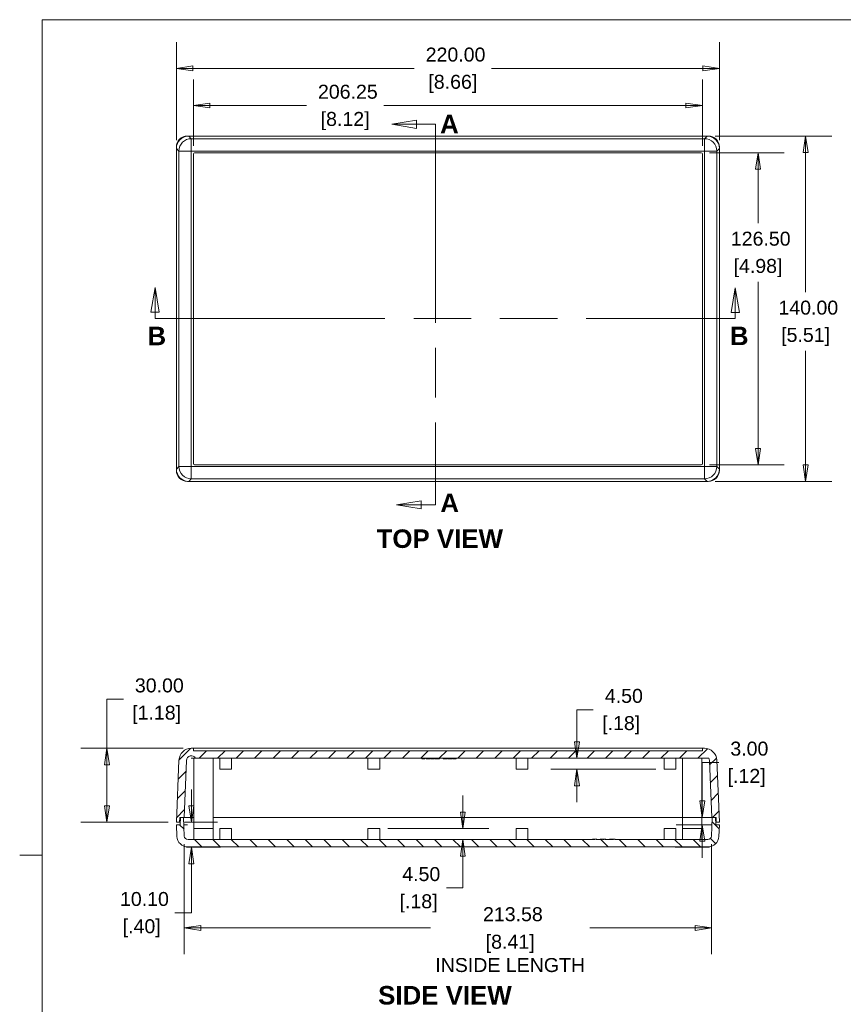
# Model space of a CAD drawing. Header units: millimetres. Extents: x 12 to 919, y 12 to 708.
# Tile 3 of 10: x 12 to 346, y 299 to 698. Entities that reach past the tile are written whole.
import ezdxf

# ---------------------------------------------------------------- set-up
doc = ezdxf.new("R2010")
doc.units = ezdxf.units.MM
doc.header["$LTSCALE"] = 3.333333
doc.linetypes.add('DOUBLE_DASH_CHAIN', pattern=[1.2403, 0.6614, -0.0827, 0.1654, -0.0827, 0.1654, -0.0827])
for name, color, linetype, lineweight in [('Dimension (ANSI)', 7, 'Continuous', 9), ('Hatch (ANSI)', 7, 'Continuous', 9), ('Section Line (ANSI)', 7, 'DOUBLE_DASH_CHAIN', 9), ('Sketch Geometry (ANSI)', 7, 'Continuous', 9), ('Symbol (ANSI)', 7, 'Continuous', 9), ('Visible (ANSI)', 7, 'Continuous', 9), ('Visible Narrow (ANSI)', 7, 'Continuous', 9)]:
    doc.layers.add(name, color=color, linetype=linetype, lineweight=lineweight)
doc.styles.add('Label Text (ANSI)', font='arialbd.ttf')
doc.styles.add('Note Text (ANSI)', font='arial.ttf')
doc.dimstyles.new('Default - mm_inch (ANSI)', dxfattribs={"dimscale": 3.333333, "dimtxt": 1.7, "dimasz": 2, "dimexe": 3.175, "dimexo": 1, "dimgap": 0.8, "dimtad": 0, "dimtih": 1, "dimtoh": 1, "dimrnd": 1e-08, "dimzin": 4, "dimdsep": 46, "dimtxsty": 'Note Text (ANSI)', "dimblk": 'Filled-1', "dimcen": 0.09, "dimdle": 10, "dimclrd": 256, "dimclre": 256, "dimclrt": 256, "dimadec": 1, "dimazin": 0, "dimtfac": 1.176471, "dimtofl": 0, "dimtmove": 0, "dimatfit": 3, "dimfxl": 0, "dimtolj": 1, "dimtzin": 0, "dimlwd": -1, "dimlwe": -1, "dimarcsym": 0})

# ---------------------------------------------------------------- blocks, each defined once
blk = doc.blocks.new('Borders Default Border')
at = {"layer": 'Sketch Geometry (ANSI)'}
blk.add_line((6.35, 107.95), (3.63, 107.95), dxfattribs=at)
at = {"layer": 'Sketch Geometry (ANSI)', "flags": 128}
blk.add_lwpolyline([(6.35, 6.35), (6.35, 209.55), (273.05, 209.55), (273.05, 6.35), (6.35, 6.35)], dxfattribs=at)
blk = doc.blocks.new('2dTransSection0')
at = {"layer": 'Section Line (ANSI)', "linetype": 'Continuous'}
for p, q in [((51.85, 197.33), (48.85, 196.83)), ((51.85, 196.83), (48.85, 196.83)), ((48.85, 196.83), (51.85, 196.33)), ((51.85, 196.33), (51.85, 197.33)), ((54.17, 196.83), (51.85, 196.83)), ((54.17, 196.83), (54.17, 191.33)), ((54.17, 156.04), (54.17, 150.55)), ((52.42, 151.05), (49.42, 150.55)), ((52.42, 150.05), (52.42, 151.05)), ((52.42, 150.55), (49.42, 150.55)), ((49.42, 150.55), (52.42, 150.05)), ((54.17, 150.55), (52.42, 150.55))]:
    blk.add_line(p, q, dxfattribs=at)
at = {"layer": 'Section Line (ANSI)', "linetype": 'DOUBLE_DASH_CHAIN', "ltscale": 10.9608}
blk.add_line((54.17, 196.83), (54.17, 150.55), dxfattribs=at)
at = {"layer": 'Section Line (ANSI)', "linetype": 'Continuous', "flags": 128}
for points in [[(51.85, 197.33), (48.85, 196.83), (51.85, 196.33), (51.85, 197.33)], [(52.42, 151.05), (49.42, 150.55), (52.42, 150.05), (52.42, 151.05)]]:
    blk.add_lwpolyline(points, dxfattribs=at)
at = {"layer": 'Section Line (ANSI)'}
for points in [[(51.85, 197.33), (48.85, 196.83), (51.85, 196.33), (51.85, 197.33)], [(52.42, 151.05), (49.42, 150.55), (52.42, 150.05), (52.42, 151.05)]]:
    blk.add_solid(points, dxfattribs=at)
at = {"layer": 'Section Line (ANSI)', "char_height": 2.25, "attachment_point": 7, "style": 'Label Text (ANSI)'}
for insert in [(54.73, 195.73), (54.76, 149.66)]:
    blk.add_mtext('A', dxfattribs=dict(at, insert=insert))
blk = doc.blocks.new('2dTransSection1')
at = {"layer": 'Section Line (ANSI)', "linetype": 'Continuous'}
for p, q in [((20.08, 176.97), (19.58, 173.97)), ((20.08, 173.97), (20.08, 176.97)), ((20.58, 173.97), (20.08, 176.97)), ((90.61, 176.95), (90.11, 173.95)), ((90.61, 173.95), (90.61, 176.95)), ((91.11, 173.95), (90.61, 176.95)), ((19.58, 173.97), (20.58, 173.97)), ((20.08, 173.23), (20.08, 173.97)), ((90.11, 173.95), (91.11, 173.95)), ((90.61, 173.23), (90.61, 173.95)), ((20.08, 173.23), (27.71, 173.23)), ((82.98, 173.23), (90.61, 173.23))]:
    blk.add_line(p, q, dxfattribs=at)
at = {"layer": 'Section Line (ANSI)', "linetype": 'DOUBLE_DASH_CHAIN', "ltscale": 12.678481}
blk.add_line((20.08, 173.23), (90.61, 173.23), dxfattribs=at)
at = {"layer": 'Section Line (ANSI)', "linetype": 'Continuous', "flags": 128}
for points in [[(20.58, 173.97), (20.08, 176.97), (19.58, 173.97), (20.58, 173.97)], [(91.11, 173.95), (90.61, 176.95), (90.11, 173.95), (91.11, 173.95)]]:
    blk.add_lwpolyline(points, dxfattribs=at)
at = {"layer": 'Section Line (ANSI)'}
for points in [[(20.58, 173.97), (20.08, 176.97), (19.58, 173.97), (20.58, 173.97)], [(91.11, 173.95), (90.61, 176.95), (90.11, 173.95), (91.11, 173.95)]]:
    blk.add_solid(points, dxfattribs=at)
at = {"layer": 'Section Line (ANSI)', "char_height": 2.25, "attachment_point": 7, "style": 'Label Text (ANSI)'}
for insert in [(19.16, 169.96), (89.95, 169.97)]:
    blk.add_mtext('B', dxfattribs=dict(at, insert=insert))
blk = doc.blocks.new('Filled-1')
at = {"color": 0}
for p, q in [((0, 0), (-1, 0.15)), ((-1, 0.15), (-1, -0.15)), ((-1, 0), (0, 0)), ((-1, -0.15), (0, 0))]:
    blk.add_line(p, q, dxfattribs=at)
at = {"color": 0, "flags": 128}
blk.add_lwpolyline([(-1, -0.15), (0, 0), (-1, 0.15), (-1, -0.15)], dxfattribs=at)
at = {"color": 0}
blk.add_solid([(-1, -0.15), (0, 0), (-1, 0.15), (-1, -0.15)], dxfattribs=at)
blk = doc.blocks.new('*D13')
at = {"layer": 'Defpoints', "color": 0, "transparency": 16777216}
for p in [(75.59, 678.77), (75.59, 646.33), (295.59, 646.33)]:
    blk.add_point(p, dxfattribs=at)
at = {"layer": 'Dimension (ANSI)', "transparency": 16777216}
for p, q in [((75.59, 649.66), (75.59, 689.35)), ((295.59, 649.66), (295.59, 689.35)), ((82.26, 678.77), (171.92, 678.77)), ((288.93, 678.77), (203.28, 678.77))]:
    blk.add_line(p, q, dxfattribs=at)
at = {"layer": 'Dimension (ANSI)', "transparency": 16777216, "xscale": 6.666666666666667, "yscale": 6.666666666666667, "zscale": 6.666666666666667, "rotation": 180}
blk.add_blockref('Filled-1', (75.59, 678.77), dxfattribs=at)
at = {"layer": 'Dimension (ANSI)', "transparency": 16777216, "xscale": 6.666666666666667, "yscale": 6.666666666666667, "zscale": 6.666666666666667}
blk.add_blockref('Filled-1', (295.59, 678.77), dxfattribs=at)
at = {"layer": 'Dimension (ANSI)', "transparency": 16777216, "attachment_point": 5, "style": 'Note Text (ANSI)'}
for s, insert, char_height in [('\\A1; 220.00', (187.6, 684.33), 5.6667), ('\\A1;[8.66]', (187.6, 672.47), 5.667)]:
    blk.add_mtext(s, dxfattribs=dict(at, insert=insert, char_height=char_height))
blk = doc.blocks.new('*D14')
at = {"layer": 'Defpoints', "color": 0, "transparency": 16777216}
for p in [(290.6, 651.32), (330.52, 651.32), (290.6, 511.32)]:
    blk.add_point(p, dxfattribs=at)
at = {"layer": 'Dimension (ANSI)', "transparency": 16777216}
for p, q in [((293.93, 651.32), (341.1, 651.32)), ((330.52, 644.66), (330.52, 588.03)), ((330.52, 517.99), (330.52, 564.32)), ((293.93, 511.32), (341.1, 511.32))]:
    blk.add_line(p, q, dxfattribs=at)
at = {"layer": 'Dimension (ANSI)', "transparency": 16777216, "xscale": 6.666666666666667, "yscale": 6.666666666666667, "zscale": 6.666666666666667}
for p, rotation in [((330.52, 651.32), 90), ((330.52, 511.32), 270)]:
    blk.add_blockref('Filled-1', p, dxfattribs=dict(at, rotation=rotation))
at = {"layer": 'Dimension (ANSI)', "transparency": 16777216, "attachment_point": 5, "style": 'Note Text (ANSI)'}
for s, insert, char_height in [('\\A1; 140.00', (330.52, 581.74), 5.6667), ('\\A1;[5.51]', (330.52, 569.88), 5.667)]:
    blk.add_mtext(s, dxfattribs=dict(at, insert=insert, char_height=char_height))
blk = doc.blocks.new('*D15')
at = {"layer": 'Defpoints', "color": 0, "transparency": 16777216}
for p in [(288.22, 644.57), (288.22, 518.07), (311.24, 518.07)]:
    blk.add_point(p, dxfattribs=at)
at = {"layer": 'Dimension (ANSI)', "transparency": 16777216}
for p, q in [((291.55, 644.57), (321.82, 644.57)), ((311.24, 637.91), (311.24, 615.99)), ((311.24, 524.74), (311.24, 592.27)), ((291.55, 518.07), (321.82, 518.07))]:
    blk.add_line(p, q, dxfattribs=at)
at = {"layer": 'Dimension (ANSI)', "transparency": 16777216, "xscale": 6.666666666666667, "yscale": 6.666666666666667, "zscale": 6.666666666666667}
for p, rotation in [((311.24, 644.57), 90), ((311.24, 518.07), 270)]:
    blk.add_blockref('Filled-1', p, dxfattribs=dict(at, rotation=rotation))
at = {"layer": 'Dimension (ANSI)', "transparency": 16777216, "attachment_point": 5, "style": 'Note Text (ANSI)'}
for s, insert, char_height in [('\\A1; 126.50', (311.24, 609.69), 5.6667), ('\\A1;[4.98]', (311.24, 597.83), 5.667)]:
    blk.add_mtext(s, dxfattribs=dict(at, insert=insert, char_height=char_height))
blk = doc.blocks.new('*D16')
at = {"layer": 'Defpoints', "color": 0, "transparency": 16777216}
for p in [(82.47, 663.71), (82.47, 644.07), (288.72, 644.07)]:
    blk.add_point(p, dxfattribs=at)
at = {"layer": 'Dimension (ANSI)', "transparency": 16777216}
for p, q in [((82.47, 647.41), (82.47, 674.29)), ((288.72, 647.41), (288.72, 674.29)), ((89.14, 663.71), (128.25, 663.71)), ((282.05, 663.71), (159.68, 663.71))]:
    blk.add_line(p, q, dxfattribs=at)
at = {"layer": 'Dimension (ANSI)', "transparency": 16777216, "xscale": 6.666666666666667, "yscale": 6.666666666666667, "zscale": 6.666666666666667, "rotation": 180}
blk.add_blockref('Filled-1', (82.47, 663.71), dxfattribs=at)
at = {"layer": 'Dimension (ANSI)', "transparency": 16777216, "xscale": 6.666666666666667, "yscale": 6.666666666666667, "zscale": 6.666666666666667}
blk.add_blockref('Filled-1', (288.72, 663.71), dxfattribs=at)
at = {"layer": 'Dimension (ANSI)', "transparency": 16777216, "attachment_point": 5, "style": 'Note Text (ANSI)'}
for s, insert, char_height in [('\\A1; 206.25', (143.96, 669.27), 5.6667), ('\\A1;[8.12]', (143.96, 657.41), 5.667)]:
    blk.add_mtext(s, dxfattribs=dict(at, insert=insert, char_height=char_height))
blk = doc.blocks.new('*D22')
at = {"layer": 'Defpoints', "color": 0, "transparency": 16777216}
for p in [(47.44, 403.14), (81.65, 403.14), (75.59, 373.14)]:
    blk.add_point(p, dxfattribs=at)
at = {"layer": 'Dimension (ANSI)', "transparency": 16777216}
for p, q in [((47.44, 403.14), (47.44, 423.04)), ((47.44, 423.04), (54.1, 423.04)), ((78.31, 403.14), (36.85, 403.14)), ((47.44, 379.8), (47.44, 396.47)), ((72.26, 373.14), (36.85, 373.14))]:
    blk.add_line(p, q, dxfattribs=at)
at = {"layer": 'Dimension (ANSI)', "transparency": 16777216, "xscale": 6.666666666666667, "yscale": 6.666666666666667, "zscale": 6.666666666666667}
for p, rotation in [((47.44, 403.14), 90), ((47.44, 373.14), 270)]:
    blk.add_blockref('Filled-1', p, dxfattribs=dict(at, rotation=rotation))
at = {"layer": 'Dimension (ANSI)', "transparency": 16777216, "char_height": 5.667, "attachment_point": 5, "style": 'Note Text (ANSI)'}
for s, insert in [('\\A1; 30.00', (67.59, 428.6)), ('\\A1;[1.18]', (67.59, 416.74))]:
    blk.add_mtext(s, dxfattribs=dict(at, insert=insert))
blk = doc.blocks.new('*D23')
at = {"layer": 'Defpoints', "color": 0, "transparency": 16777216}
for p in [(75.59, 373.14), (81.7, 373.14), (79.69, 363.04)]:
    blk.add_point(p, dxfattribs=at)
at = {"layer": 'Dimension (ANSI)', "transparency": 16777216}
for p, q in [((81.7, 379.8), (81.7, 386.47)), ((78.93, 373.14), (92.28, 373.14)), ((83.03, 363.04), (92.28, 363.04)), ((81.7, 356.37), (81.7, 336.46)), ((81.7, 336.46), (75.03, 336.46))]:
    blk.add_line(p, q, dxfattribs=at)
at = {"layer": 'Dimension (ANSI)', "transparency": 16777216, "xscale": 6.666666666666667, "yscale": 6.666666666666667, "zscale": 6.666666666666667}
for p, rotation in [((81.7, 373.14), 270), ((81.7, 363.04), 90)]:
    blk.add_blockref('Filled-1', p, dxfattribs=dict(at, rotation=rotation))
at = {"layer": 'Dimension (ANSI)', "transparency": 16777216, "char_height": 5.667, "attachment_point": 5, "style": 'Note Text (ANSI)'}
for s, insert in [('\\A1; 10.10', (61.55, 342.02)), ('\\A1;[.40]', (61.55, 330.16))]:
    blk.add_mtext(s, dxfattribs=dict(at, insert=insert))
blk = doc.blocks.new('*D24')
at = {"layer": 'Defpoints', "color": 0, "transparency": 16777216}
for p in [(288.68, 372.14), (293.96, 375.14), (295.59, 372.14)]:
    blk.add_point(p, dxfattribs=at)
at = {"layer": 'Dimension (ANSI)', "transparency": 16777216}
for p, q in [((288.68, 381.8), (288.68, 397.4)), ((288.68, 397.4), (295.35, 397.4)), ((290.62, 375.14), (278.1, 375.14)), ((292.26, 372.14), (278.1, 372.14)), ((288.68, 365.47), (288.68, 358.8))]:
    blk.add_line(p, q, dxfattribs=at)
at = {"layer": 'Dimension (ANSI)', "transparency": 16777216, "xscale": 6.666666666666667, "yscale": 6.666666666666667, "zscale": 6.666666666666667}
for p, rotation in [((288.68, 375.14), 270), ((288.68, 372.14), 90)]:
    blk.add_blockref('Filled-1', p, dxfattribs=dict(at, rotation=rotation))
at = {"layer": 'Dimension (ANSI)', "transparency": 16777216, "char_height": 5.667, "attachment_point": 5, "style": 'Note Text (ANSI)'}
for s, insert in [('\\A1; 3.00', (306.63, 402.97)), ('\\A1;[.12]', (306.63, 391.11))]:
    blk.add_mtext(s, dxfattribs=dict(at, insert=insert))
blk = doc.blocks.new('*D25')
at = {"layer": 'Defpoints', "color": 0, "transparency": 16777216}
for p in [(237.86, 399.14), (291.27, 399.14), (273.22, 394.64)]:
    blk.add_point(p, dxfattribs=at)
at = {"layer": 'Dimension (ANSI)', "transparency": 16777216}
for p, q in [((237.86, 405.8), (237.86, 418.8)), ((237.86, 418.8), (244.52, 418.8)), ((269.89, 394.64), (227.27, 394.64)), ((237.86, 387.97), (237.86, 381.3))]:
    blk.add_line(p, q, dxfattribs=at)
at = {"layer": 'Dimension (ANSI)', "transparency": 16777216, "xscale": 6.666666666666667, "yscale": 6.666666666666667, "zscale": 6.666666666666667}
for p, rotation in [((237.86, 399.14), 270), ((237.86, 394.64), 90)]:
    blk.add_blockref('Filled-1', p, dxfattribs=dict(at, rotation=rotation))
at = {"layer": 'Dimension (ANSI)', "transparency": 16777216, "char_height": 5.667, "attachment_point": 5, "style": 'Note Text (ANSI)'}
for s, insert in [('\\A1; 4.50', (255.8, 424.36)), ('\\A1;[.18]', (255.8, 412.5))]:
    blk.add_mtext(s, dxfattribs=dict(at, insert=insert))
blk = doc.blocks.new('*D26')
at = {"layer": 'Defpoints', "color": 0, "transparency": 16777216}
for p in [(157.97, 370.64), (191.65, 370.64), (80.3, 366.14)]:
    blk.add_point(p, dxfattribs=at)
at = {"layer": 'Dimension (ANSI)', "transparency": 16777216}
for p, q in [((191.65, 377.3), (191.65, 383.97)), ((161.3, 370.64), (202.24, 370.64)), ((191.65, 359.47), (191.65, 346.56)), ((191.65, 346.56), (184.99, 346.56))]:
    blk.add_line(p, q, dxfattribs=at)
at = {"layer": 'Dimension (ANSI)', "transparency": 16777216, "xscale": 6.666666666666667, "yscale": 6.666666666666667, "zscale": 6.666666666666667}
for p, rotation in [((191.65, 370.64), 270), ((191.65, 366.14), 90)]:
    blk.add_blockref('Filled-1', p, dxfattribs=dict(at, rotation=rotation))
at = {"layer": 'Dimension (ANSI)', "transparency": 16777216, "char_height": 5.667, "attachment_point": 5, "style": 'Note Text (ANSI)'}
for s, insert in [('\\A1; 4.50', (173.71, 352.12)), ('\\A1;[.18]', (173.71, 340.27))]:
    blk.add_mtext(s, dxfattribs=dict(at, insert=insert))
blk = doc.blocks.new('*D49')
at = {"layer": 'Defpoints', "color": 0, "transparency": 16777216}
for p in [(78.81, 367.57), (292.38, 367.57), (292.38, 330.3)]:
    blk.add_point(p, dxfattribs=at)
at = {"layer": 'Dimension (ANSI)', "transparency": 16777216}
for p, q in [((78.81, 364.23), (78.81, 319.72)), ((292.38, 364.23), (292.38, 319.72)), ((85.47, 330.3), (178.5, 330.3)), ((285.72, 330.3), (243.16, 330.3))]:
    blk.add_line(p, q, dxfattribs=at)
at = {"layer": 'Dimension (ANSI)', "transparency": 16777216, "xscale": 6.666666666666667, "yscale": 6.666666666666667, "zscale": 6.666666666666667, "rotation": 180}
blk.add_blockref('Filled-1', (78.81, 330.3), dxfattribs=at)
at = {"layer": 'Dimension (ANSI)', "transparency": 16777216, "xscale": 6.666666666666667, "yscale": 6.666666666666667, "zscale": 6.666666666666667}
blk.add_blockref('Filled-1', (292.38, 330.3), dxfattribs=at)
at = {"layer": 'Dimension (ANSI)', "transparency": 16777216, "char_height": 5.6667, "attachment_point": 5, "style": 'Note Text (ANSI)'}
for s, insert in [('\\A1; \\fArial|b0|i0;\\H5.6667;213.58', (210.83, 335.86)), ('\\A1;[8.41]{\\P\\fArial|b0|i0;\\H5.6667;INSIDE LENGTH}', (210.83, 319.97))]:
    blk.add_mtext(s, dxfattribs=dict(at, insert=insert))

msp = doc.modelspace()

# ---------------------------------------------------------------- hatches: boundary and pattern name
at = {"layer": 'Hatch (ANSI)'}
h = msp.add_hatch(dxfattribs=at)
h.set_pattern_fill('ANSI31', color=256, scale=42.333333, style=0)
h.set_pattern_definition([(45, (0, 0), (-3.741773, 3.741773), [])])
edge = h.paths.add_edge_path()
edge.add_ellipse((289.5426, 398.1352), major_axis=(4.9956, 0.2094), ratio=1, start_angle=0, end_angle=87.6)
edge.add_line((289.5426, 403.1352), (288.7198, 403.1352))
edge.add_line((288.7198, 403.1352), (288.7198, 402.1352))
edge.add_line((288.7198, 402.1352), (82.4698, 402.1352))
edge.add_line((82.4698, 402.1352), (82.4698, 403.1352))
edge.add_line((82.4698, 403.1352), (81.647, 403.1352))
edge.add_ellipse((81.647, 398.1352), major_axis=(0, 5), ratio=1, start_angle=0, end_angle=87.6)
edge.add_line((76.6514, 398.3446), (75.5948, 373.1352))
edge.add_line((75.5948, 373.1352), (76.8448, 373.1352))
edge.add_line((76.8448, 373.1352), (76.9356, 375.1352))
edge.add_line((76.9356, 375.1352), (77.2341, 375.1352))
edge.add_line((77.2341, 375.1352), (78.4617, 375.1352))
edge.add_line((78.4617, 375.1352), (78.6813, 375.1352))
edge.add_line((78.6813, 375.1352), (79.6488, 398.219))
edge.add_ellipse((81.647, 398.1352), major_axis=(-1.9982, 0.0838), ratio=1, start_angle=212.4, end_angle=360, ccw=False)
edge.add_line((83.3791, 399.1352), (291.2747, 399.1352))
edge.add_ellipse((289.5426, 398.1352), major_axis=(1.7321, 1), ratio=1, start_angle=332.4, end_angle=360, ccw=False)
edge.add_line((291.5409, 398.219), (292.5083, 375.1352))
edge.add_line((292.5083, 375.1352), (292.7279, 375.1352))
edge.add_line((292.7279, 375.1352), (293.9555, 375.1352))
edge.add_line((293.9555, 375.1352), (294.254, 375.1352))
edge.add_line((294.254, 375.1352), (294.3448, 373.1352))
edge.add_line((294.3448, 373.1352), (295.5948, 373.1352))
edge.add_line((295.5948, 373.1352), (294.5382, 398.3446))
h = msp.add_hatch(dxfattribs=at)
h.set_pattern_fill('ANSI31', color=256, scale=42.333333, angle=90.00021, style=0)
h.set_pattern_definition([(135.0002, (0, 0), (-3.74176, -3.74179), [])])
edge = h.paths.add_edge_path()
edge.add_line((77.2341, 375.1352), (77.0979, 372.1352))
edge.add_line((77.0979, 372.1352), (75.5948, 372.1352))
edge.add_line((75.5948, 372.1352), (75.8084, 367.4311))
edge.add_ellipse((80.3038, 367.6352), major_axis=(-4.4954, -0.2041), ratio=1, start_angle=0, end_angle=87.4)
edge.add_line((80.3038, 363.1352), (290.8858, 363.1352))
edge.add_ellipse((290.8858, 367.6352), major_axis=(0, -4.5), ratio=1, start_angle=0, end_angle=87.4)
edge.add_line((295.3812, 367.4311), (295.5948, 372.1352))
edge.add_line((295.5948, 372.1352), (294.0917, 372.1352))
edge.add_line((294.0917, 372.1352), (293.9555, 375.1352))
edge.add_line((293.9555, 375.1352), (292.7279, 375.1352))
edge.add_line((292.7279, 375.1352), (292.3843, 367.5672))
edge.add_ellipse((290.8858, 367.6352), major_axis=(1.4985, -0.068), ratio=1, start_angle=272.6, end_angle=360, ccw=False)
edge.add_line((290.8858, 366.1352), (253.2357, 366.1352))
edge.add_line((253.2357, 366.1352), (253.2357, 366.3352))
edge.add_line((253.2357, 366.3352), (252.6294, 366.3352))
edge.add_line((252.6294, 366.3352), (252.6294, 366.1352))
edge.add_line((252.6294, 366.1352), (249.225, 366.1352))
edge.add_line((249.225, 366.1352), (249.225, 366.3352))
edge.add_line((249.225, 366.3352), (248.8365, 366.3352))
edge.add_line((248.8365, 366.3352), (248.8365, 366.1352))
edge.add_line((248.8365, 366.1352), (248.2232, 366.1352))
edge.add_line((248.2232, 366.1352), (248.2232, 366.3352))
edge.add_line((248.2232, 366.3352), (247.7256, 366.3352))
edge.add_line((247.7256, 366.3352), (247.7256, 366.1352))
edge.add_line((247.7256, 366.1352), (245.6269, 366.1352))
edge.add_line((245.6269, 366.1352), (245.6269, 366.3352))
edge.add_line((245.6269, 366.3352), (245.1674, 366.3352))
edge.add_line((245.1674, 366.3352), (245.1674, 366.1352))
edge.add_line((245.1674, 366.1352), (80.3038, 366.1352))
edge.add_ellipse((80.3038, 367.6352), major_axis=(0, -1.5), ratio=1, start_angle=272.6, end_angle=360, ccw=False)
edge.add_line((78.8053, 367.5672), (78.4617, 375.1352))
edge.add_line((78.4617, 375.1352), (77.2341, 375.1352))

# ---------------------------------------------------------------- linework, layer by layer
at = {"layer": 'Visible (ANSI)'}
for p, q in [((80.0902, 651.3222), (80.5904, 651.3222)), ((290.5992, 651.3222), (80.5904, 651.3222)), ((290.5992, 651.3222), (291.0994, 651.3222)), ((75.5948, 646.3266), (75.5948, 646.8268)), ((295.5948, 646.8268), (295.5948, 646.3266)), ((75.5948, 646.3266), (75.5948, 516.3178)), ((82.4698, 518.5722), (82.4698, 644.0722)), ((82.9698, 644.5722), (288.2198, 644.5722)), ((288.7198, 644.0722), (288.7198, 518.5722)), ((295.5948, 516.3178), (295.5948, 646.3266)), ((75.5948, 515.8175), (75.5948, 516.3178)), ((288.2198, 518.0722), (82.9698, 518.0722)), ((295.5948, 516.3178), (295.5948, 515.8175)), ((80.5904, 511.3222), (80.0902, 511.3222)), ((80.5904, 511.3222), (290.5992, 511.3222)), ((291.0994, 511.3222), (290.5992, 511.3222)), ((82.4698, 403.1352), (81.647, 403.1352)), ((82.4698, 402.1352), (82.4698, 403.1352)), ((82.9698, 403.1352), (82.4698, 403.1352)), ((82.9698, 403.1352), (288.2198, 403.1352)), ((288.7198, 403.1352), (288.2198, 403.1352)), ((289.5426, 403.1352), (288.7198, 403.1352)), ((288.7198, 403.1352), (288.7198, 402.1352)), ((81.647, 399.1352), (82.6448, 399.1352)), ((288.7198, 402.1352), (82.4698, 402.1352)), ((83.3791, 399.1352), (82.6448, 399.1352)), ((82.6448, 399.1352), (82.6448, 370.6352)), ((83.3791, 399.1352), (291.2747, 399.1352)), ((90.5448, 399.1352), (90.5448, 370.6352)), ((93.2198, 399.1352), (93.2198, 394.6352)), ((97.9698, 399.1352), (97.9698, 394.6352)), ((153.2198, 399.1352), (153.2198, 394.6352)), ((157.9698, 399.1352), (157.9698, 394.6352)), ((175.0419, 399.1352), (175.0419, 398.9352)), ((175.5667, 399.1352), (175.5667, 398.9352)), ((175.8302, 399.1352), (175.8302, 398.9352)), ((176.281, 399.1352), (176.281, 398.9352)), ((176.775, 399.1352), (176.775, 398.9352)), ((176.7997, 399.1352), (176.7997, 398.9352)), ((176.88, 399.1352), (176.88, 398.9352)), ((178.2735, 399.1352), (178.2735, 398.9352)), ((178.2879, 399.1352), (178.2879, 398.9352)), ((178.5843, 399.1352), (178.5843, 398.9352)), ((178.823, 399.1352), (178.823, 398.9352)), ((180.231, 399.1352), (180.231, 398.9352)), ((180.4903, 399.1352), (180.4903, 398.9352)), ((180.7291, 399.1352), (180.7291, 398.9352)), ((182.137, 399.1352), (182.137, 398.9352)), ((183.6293, 399.1352), (183.6293, 398.9352)), ((183.9669, 399.1352), (183.9669, 398.9352)), ((185.0084, 399.1352), (185.0084, 398.9352)), ((185.42, 399.1352), (185.42, 398.9352)), ((185.4818, 399.1352), (185.4818, 398.9352)), ((185.6835, 399.1352), (185.6835, 398.9352)), ((187.2026, 399.1352), (187.2026, 398.9352)), ((187.5052, 399.1352), (187.5052, 398.9352)), ((187.8427, 399.1352), (187.8427, 398.9352)), ((188.9769, 399.1352), (188.9769, 398.9352)), ((213.2198, 399.1352), (213.2198, 394.6352)), ((217.9698, 399.1352), (217.9698, 394.6352)), ((273.2198, 399.1352), (273.2198, 394.6352)), ((277.9698, 399.1352), (277.9698, 394.6352)), ((280.6448, 399.1352), (280.6448, 370.6352)), ((288.5448, 399.1352), (288.5448, 370.6352)), ((76.6514, 398.3446), (75.5948, 373.1352)), ((78.6813, 375.1352), (79.6488, 398.219)), ((175.5667, 398.9352), (175.0419, 398.9352)), ((175.8302, 398.9352), (175.5667, 398.9352)), ((176.281, 398.9352), (175.8302, 398.9352)), ((176.7997, 398.9352), (176.775, 398.9352)), ((176.8799, 398.9352), (176.7997, 398.9352)), ((178.2735, 398.9352), (176.88, 398.9352)), ((178.2879, 398.9352), (178.2735, 398.9352)), ((178.823, 398.9352), (178.5843, 398.9352)), ((179.3911, 398.9352), (178.823, 398.9352)), ((179.9551, 398.9352), (179.3911, 398.9352)), ((180.231, 398.9352), (179.9551, 398.9352)), ((180.7291, 398.9352), (180.4903, 398.9352)), ((181.2972, 398.9352), (180.7291, 398.9352)), ((181.8612, 398.9352), (181.2972, 398.9352)), ((182.137, 398.9352), (181.8612, 398.9352)), ((183.9669, 398.9352), (183.6293, 398.9352)), ((185.0084, 398.9352), (183.9669, 398.9352)), ((185.42, 398.9352), (185.0084, 398.9352)), ((185.4818, 398.9352), (185.42, 398.9352)), ((187.2026, 398.9352), (185.6835, 398.9352)), ((187.8427, 398.9352), (187.5052, 398.9352)), ((188.9769, 398.9352), (187.8427, 398.9352)), ((291.5409, 398.219), (292.5083, 375.1352)), ((295.5948, 373.1352), (294.5382, 398.3446)), ((97.9698, 394.6352), (93.2198, 394.6352)), ((157.9698, 394.6352), (153.2198, 394.6352)), ((217.9698, 394.6352), (213.2198, 394.6352)), ((277.9698, 394.6352), (273.2198, 394.6352)), ((75.5948, 373.1352), (76.8448, 373.1352)), ((77.0979, 372.1352), (75.5948, 372.1352)), ((75.5948, 372.1352), (75.8084, 367.4311)), ((76.8448, 373.1352), (76.9356, 375.1352)), ((77.1435, 373.1352), (76.8448, 373.1352)), ((76.9356, 375.1352), (78.6813, 375.1352)), ((77.2341, 375.1352), (77.0979, 372.1352)), ((78.4617, 375.1352), (77.2341, 375.1352)), ((78.8053, 367.5672), (78.4617, 375.1352)), ((78.5979, 372.1352), (80.0964, 372.1352)), ((78.6813, 375.1352), (80.6795, 375.1352)), ((80.6795, 375.1352), (82.6448, 375.1352)), ((90.5448, 375.1352), (280.6448, 375.1352)), ((288.5448, 375.1352), (290.5101, 375.1352)), ((290.5101, 375.1352), (292.5083, 375.1352)), ((291.0933, 372.1352), (292.5917, 372.1352)), ((292.7279, 375.1352), (292.3843, 367.5672)), ((292.5083, 375.1352), (294.254, 375.1352)), ((293.9555, 375.1352), (292.7279, 375.1352)), ((294.0917, 372.1352), (293.9555, 375.1352)), ((294.3448, 373.1352), (294.0452, 373.1352)), ((295.5948, 372.1352), (294.0917, 372.1352)), ((294.254, 375.1352), (294.3448, 373.1352)), ((294.3448, 373.1352), (295.5948, 373.1352)), ((295.3812, 367.4311), (295.5948, 372.1352)), ((90.5448, 370.6352), (82.6448, 370.6352)), ((82.6448, 370.6352), (90.5448, 370.6352)), ((82.6448, 366.1352), (82.6448, 370.6352)), ((90.5448, 366.1352), (90.5448, 370.6352)), ((93.2198, 370.6352), (97.9698, 370.6352)), ((93.2198, 366.1352), (93.2198, 370.6352)), ((97.9698, 366.1352), (97.9698, 370.6352)), ((153.2198, 370.6352), (157.9698, 370.6352)), ((153.2198, 366.1352), (153.2198, 370.6352)), ((157.9698, 366.1352), (157.9698, 370.6352)), ((213.2198, 370.6352), (217.9698, 370.6352)), ((213.2198, 366.1352), (213.2198, 370.6352)), ((217.9698, 366.1352), (217.9698, 370.6352)), ((273.2198, 370.6352), (277.9698, 370.6352)), ((273.2198, 366.1352), (273.2198, 370.6352)), ((277.9698, 366.1352), (277.9698, 370.6352)), ((288.5448, 370.6352), (280.6448, 370.6352)), ((280.6448, 370.6352), (288.5448, 370.6352)), ((280.6448, 366.1352), (280.6448, 370.6352)), ((288.5448, 366.1352), (288.5448, 370.6352)), ((245.1674, 366.1352), (80.3038, 366.1352)), ((244.1562, 366.3352), (244.1874, 366.3352)), ((244.1562, 366.1352), (244.1562, 366.3352)), ((244.1874, 366.3352), (245.1674, 366.3352)), ((244.1874, 366.1352), (244.1874, 366.3352)), ((245.6269, 366.3352), (245.1674, 366.3352)), ((245.1674, 366.3352), (245.1674, 366.1352)), ((245.6269, 366.1352), (245.6269, 366.3352)), ((245.6269, 366.3352), (245.9374, 366.3352)), ((247.7256, 366.1352), (245.6269, 366.1352)), ((245.9374, 366.3352), (245.9686, 366.3352)), ((245.9374, 366.1352), (245.9374, 366.3352)), ((245.9686, 366.1352), (245.9686, 366.3352)), ((247.2325, 366.3352), (247.2363, 366.3352)), ((247.2325, 366.1352), (247.2325, 366.3352)), ((247.2363, 366.3352), (247.281, 366.3352)), ((247.2363, 366.1352), (247.2363, 366.3352)), ((247.281, 366.3352), (247.7256, 366.3352)), ((247.281, 366.1352), (247.281, 366.3352)), ((248.2232, 366.3352), (247.7256, 366.3352)), ((247.7256, 366.3352), (247.7256, 366.1352)), ((248.2232, 366.1352), (248.2232, 366.3352)), ((248.2232, 366.3352), (248.554, 366.3352)), ((248.8365, 366.1352), (248.2232, 366.1352)), ((248.554, 366.3352), (248.8365, 366.3352)), ((248.554, 366.1352), (248.554, 366.3352)), ((249.225, 366.3352), (248.8365, 366.3352)), ((248.8365, 366.3352), (248.8365, 366.1352)), ((249.225, 366.1352), (249.225, 366.3352)), ((249.225, 366.3352), (249.581, 366.3352)), ((252.6294, 366.1352), (249.225, 366.1352)), ((249.581, 366.3352), (249.6276, 366.3352)), ((249.581, 366.1352), (249.581, 366.3352)), ((249.6276, 366.1352), (249.6276, 366.3352)), ((251.0194, 366.3352), (251.0678, 366.3352)), ((251.0194, 366.1352), (251.0194, 366.3352)), ((251.0679, 366.3352), (252.6294, 366.3352)), ((251.0679, 366.1352), (251.0679, 366.3352)), ((253.2357, 366.3352), (252.6294, 366.3352)), ((252.6294, 366.3352), (252.6294, 366.1352)), ((253.2357, 366.1352), (253.2357, 366.3352)), ((253.2357, 366.3352), (253.3679, 366.3352)), ((290.8858, 366.1352), (253.2357, 366.1352)), ((253.3679, 366.1352), (253.3679, 366.3352)), ((253.3679, 366.3352), (253.4163, 366.3352)), ((253.4163, 366.1352), (253.4163, 366.3352)), ((79.6948, 363.0352), (79.6948, 363.1766)), ((93.4948, 363.0352), (79.6948, 363.0352)), ((80.3038, 363.1352), (290.8858, 363.1352)), ((93.4948, 363.0352), (93.4948, 363.1352)), ((277.6948, 363.0352), (277.6948, 363.1352)), ((291.4948, 363.0352), (277.6948, 363.0352)), ((291.4948, 363.0352), (291.4948, 363.1766))]:
    msp.add_line(p, q, dxfattribs=at)
for centre, radius, start, end in [((82.9698, 644.0722), 0.5, 90, 180), ((288.2198, 644.0722), 0.5, 0, 90), ((82.9698, 518.5722), 0.5, 180, 270), ((288.2198, 518.5722), 0.5, 270, 0), ((81.647, 398.1352), 5, 90, 177.6), ((289.5426, 398.1352), 5, 2.4, 90), ((81.647, 398.1352), 2, 30, 177.6), ((289.5426, 398.1352), 2, 2.4, 30), ((80.3038, 367.6352), 4.5, 182.6, 270), ((80.3038, 367.6352), 1.5, 182.6, 270), ((290.8858, 367.6352), 1.5, 270, 357.4), ((290.8858, 367.6352), 4.5, 270, 357.4)]:
    msp.add_arc(centre, radius, start, end, dxfattribs=at)
for centre, major_axis, ratio, start_param, end_param in [((80.5992, 646.3178), (-3.5417, 3.5417), 0.99824796, 5.49866393, 7.06770668), ((80.0994, 646.8175), (-3.1885, 3.1885), 0.99794431, 5.49881604, 7.06755457), ((290.5904, 646.3178), (3.5417, 3.5417), 0.99824796, 5.49866393, 7.06770668), ((291.0902, 646.8175), (3.1885, 3.1885), 0.99794431, 5.49881604, 7.06755457), ((80.5992, 516.3266), (-3.5417, -3.5417), 0.99824796, 5.49866393, 7.06770668), ((80.0994, 515.8268), (-3.1885, -3.1885), 0.99794431, 5.49881604, 7.06755457), ((290.5904, 516.3266), (3.5417, -3.5417), 0.99824796, 5.49866393, 7.06770668), ((291.0902, 515.8268), (3.1885, -3.1885), 0.99794431, 5.49881604, 7.06755457)]:
    msp.add_ellipse(centre, major_axis=major_axis, ratio=ratio, start_param=start_param, end_param=end_param, dxfattribs=at)
at = {"layer": 'Visible Narrow (ANSI)'}
for p, q in [((81.647, 650.2656), (80.5904, 651.3222)), ((290.5992, 651.3222), (289.5426, 650.2656)), ((81.647, 650.2656), (81.647, 645.27)), ((289.5426, 650.2656), (81.647, 650.2656)), ((289.5426, 645.27), (289.5426, 650.2656)), ((75.5948, 646.3266), (76.6514, 645.27)), ((81.647, 645.27), (76.6514, 645.27)), ((76.6514, 645.27), (76.6514, 517.3744)), ((81.647, 517.3744), (81.647, 645.27)), ((81.647, 645.27), (289.5426, 645.27)), ((294.5382, 645.27), (289.5426, 645.27)), ((289.5426, 645.27), (289.5426, 517.3744)), ((294.5382, 645.27), (295.5948, 646.3266)), ((294.5382, 517.3744), (294.5382, 645.27)), ((76.6514, 517.3744), (75.5948, 516.3178)), ((76.6514, 517.3744), (81.647, 517.3744)), ((81.647, 517.3744), (81.647, 512.3788)), ((289.5426, 517.3744), (81.647, 517.3744)), ((289.5426, 517.3744), (294.5382, 517.3744)), ((289.5426, 512.3788), (289.5426, 517.3744)), ((295.5948, 516.3178), (294.5382, 517.3744)), ((80.5904, 511.3222), (81.647, 512.3788)), ((81.647, 512.3788), (289.5426, 512.3788)), ((289.5426, 512.3788), (290.5992, 511.3222))]:
    msp.add_line(p, q, dxfattribs=at)
for centre, major_axis in [((81.647, 645.27), (-3.5355, -3.5355)), ((289.5426, 645.27), (-3.5355, 3.5355)), ((81.647, 517.3744), (3.5355, -3.5355)), ((289.5426, 517.3744), (3.5355, 3.5355))]:
    msp.add_ellipse(centre, major_axis=major_axis, ratio=0.99824796, start_param=3.9278676, end_param=5.49691036, dxfattribs=at)

# ---------------------------------------------------------------- block references
at = {"xscale": 3.333333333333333, "yscale": 3.333333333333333, "zscale": 3.333333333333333}
msp.add_blockref('Borders Default Border', (0, 0), dxfattribs=at)
at = {"layer": 'Section Line (ANSI)', "xscale": 3.333333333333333, "yscale": 3.333333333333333, "zscale": 3.333333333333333}
for name in ['2dTransSection0', '2dTransSection1']:
    msp.add_blockref(name, (0, 0), dxfattribs=at)

# ---------------------------------------------------------------- texts
at = {"layer": 'Symbol (ANSI)', "char_height": 7.5, "attachment_point": 7, "style": 'Label Text (ANSI)'}
for s, insert in [('TOP VIEW', (156.6978, 484.2648)), ('SIDE VIEW', (157.3348, 299.1739))]:
    msp.add_mtext(s, dxfattribs=dict(at, insert=insert))

# ---------------------------------------------------------------- dimensions: what is measured, and where the dimension line sits
at = {"layer": 'Dimension (ANSI)'}
for base, p1, p2, angle, text, override, picture, middle in [((75.5948, 678.7686), (295.5948, 646.3266), (75.5948, 646.3266), 180, ' <>\\X[8.66]', {"dimgap": 0.8, "dimtih": 0, "dimtoh": 0, "dimdec": 2, "dimpost": '\\X', "dimtol": 0, "dimlim": 0, "dimtp": 0, "dimtm": 0, "dimtdec": 2, "dimatfit": 1}, '*D13', (187.6014, 678.7686)), ((82.4698, 663.7114), (288.7198, 644.0722), (82.4698, 644.0722), 180, ' <>\\X[8.12]', {"dimgap": 0.8, "dimtih": 0, "dimtoh": 0, "dimdec": 2, "dimpost": '\\X', "dimtol": 0, "dimlim": 0, "dimtp": 0, "dimtm": 0, "dimtdec": 2, "dimatfit": 1}, '*D16', (143.9611, 663.7114)), ((330.5169, 651.3222), (290.5992, 511.3222), (290.5992, 651.3222), 90, ' <>\\X[5.51]', {"dimgap": 0.8, "dimdec": 2, "dimpost": '\\X', "dimtol": 0, "dimlim": 0, "dimtp": 0, "dimtm": 0, "dimtdec": 2, "dimatfit": 1}, '*D14', (330.5169, 576.1756)), ((311.2397, 518.0722), (288.2198, 644.5722), (288.2198, 518.0722), 90, ' <>\\X[4.98]', {"dimgap": 0.8, "dimdec": 2, "dimpost": '\\X', "dimtol": 0, "dimlim": 0, "dimtp": 0, "dimtm": 0, "dimtdec": 2, "dimatfit": 1}, '*D15', (311.2397, 604.1279)), ((47.4374, 403.1352), (75.5948, 373.1352), (81.647, 403.1352), 90, ' <>\\X[1.18]', {"dimgap": 0.8, "dimdec": 2, "dimpost": '\\X', "dimtol": 0, "dimlim": 0, "dimtp": 0, "dimtm": 0, "dimtdec": 2, "dimatfit": 2}, '*D22', (67.5861, 423.043)), ((237.8552, 399.1352), (273.2198, 394.6352), (291.2747, 399.1352), 90, ' <>\\X[.18]', {"dimgap": 0.8, "dimdec": 2, "dimpost": '\\X', "dimse2": 1, "dimtol": 0, "dimlim": 0, "dimtp": 0, "dimtm": 0, "dimtdec": 2, "dimatfit": 1}, '*D25', (255.8025, 418.7986)), ((288.6786, 372.1352), (293.9555, 375.1352), (295.5948, 372.1352), 90, ' <>\\X[.12]', {"dimgap": 0.8, "dimdec": 2, "dimpost": '\\X', "dimtol": 0, "dimlim": 0, "dimtp": 0, "dimtm": 0, "dimtdec": 2, "dimatfit": 1}, '*D24', (306.626, 397.4042)), ((81.6987, 373.1352), (79.6948, 363.0352), (75.5948, 373.1352), 90, ' <>\\X[.40]', {"dimgap": 0.8, "dimdec": 2, "dimpost": '\\X', "dimtol": 0, "dimlim": 0, "dimtp": 0, "dimtm": 0, "dimtdec": 2, "dimatfit": 1}, '*D23', (61.55, 336.4608)), ((191.6527, 370.6352), (80.3038, 366.1352), (157.9698, 370.6352), 90, ' <>\\X[.18]', {"dimgap": 0.8, "dimdec": 2, "dimpost": '\\X', "dimse1": 1, "dimtol": 0, "dimlim": 0, "dimtp": 0, "dimtm": 0, "dimtdec": 2, "dimatfit": 1}, '*D26', (173.7053, 346.5644)), ((292.3843, 330.3028), (78.8053, 367.5672), (292.3843, 367.5672), 180, ' \\fArial|b0|i0;\\H5.6667;<>\\X[8.41]{\\P\\fArial|b0|i0;\\H5.6667;INSIDE LENGTH}', {"dimgap": 0.8, "dimtih": 0, "dimtoh": 0, "dimdec": 2, "dimpost": '\\X', "dimtol": 0, "dimlim": 0, "dimtp": 0, "dimtm": 0, "dimtdec": 2, "dimatfit": 1}, '*D49', (210.8334, 330.3028))]:
    dim = msp.add_linear_dim(base=base, p1=p1, p2=p2, angle=angle, text=text, dimstyle='Default - mm_inch (ANSI)', override=override, dxfattribs=at)
    dim.commit()
    dim.dimension.update_dxf_attribs({"geometry": picture, "text_midpoint": middle, "dimtype": 160})

doc.saveas('drawing.dxf')
